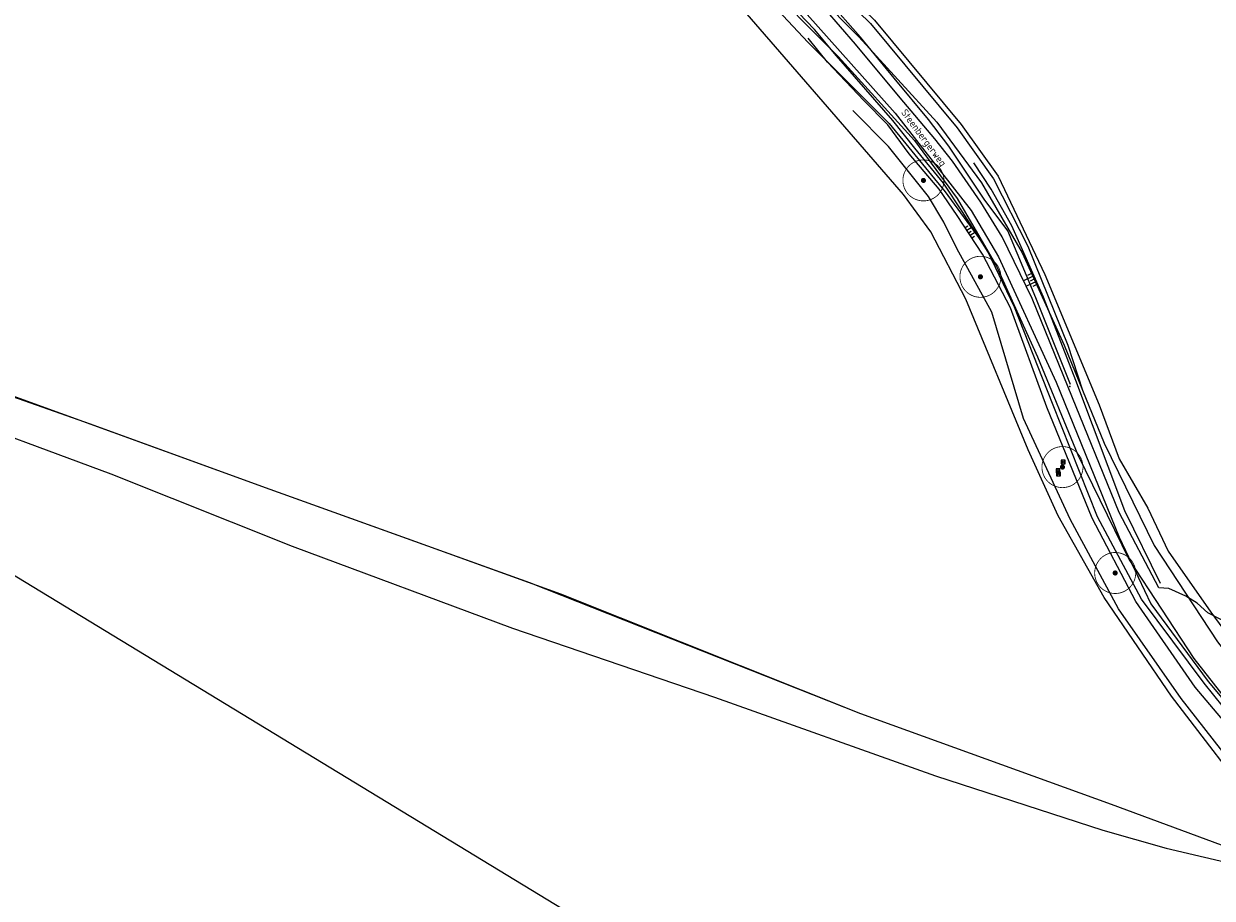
# Model space of a CAD drawing. Header units: metres. Extents: x 190798 to 192239, y 307689 to 310000.
# Tile 13 of 107: x 191446 to 191562, y 309194 to 309280. Entities that reach past the tile are written whole.
import ezdxf
from ezdxf.lldxf.tags import DXFTag

# ---------------------------------------------------------------- set-up
doc = ezdxf.new("R2010")
doc.units = ezdxf.units.M
for name, color, linetype, lineweight in [('B-WE-KL-ET_LS-G', 190, 'KL-LS-N', 5), ('PH-BEST-BOOM-HANDHAVEN', 253, 'Continuous', 9), ('PH-BEST-KANTVERHARDING', 253, 'Continuous', 9), ('PH-BEST-STAATNAAM', 2, 'Continuous', 9), ('PH-BEST-TALUD', 253, 'Continuous', 9), ('PH-INM-HAAG', 252, '1-200 BLOKHAAG', 18), ('PH-INM-ONVERHARD', 252, 'Continuous', 18), ('PH-INM-RASTERHEKWERK HANDHaven', 252, '1-200 HEKWERK', 18), ('PH-INM-VLAKVERDICHTINGSLIJN', 252, 'Continuous', 18), ('PH-INM-WATERWEGMEUBILAIR', 252, 'Continuous', 18)]:
    doc.layers.add(name, color=color, linetype=linetype, lineweight=lineweight)
doc.layers.add('PH-BEST-KADASTRALE-GRENS', color=150, linetype='KG-KADASTRAAL-SO')
doc.styles.add('NLCS-ISO', font='NLCS-ISO.ttf')
doc.styles.add('ROMANS', font='romans.shx')
doc.styles.get("Standard").update_dxf_attribs({"font": 'arial.ttf'})
doc.linetypes.add('1-200 BLOKHAAG', pattern='A,0,-0.035,[1,Gras.shx,S=5,R=0,X=0,Y=0.0025],-0.475', length=0.51)
doc.linetypes.add('1-200 HEKWERK', pattern='A,1.5,-0.4,["X",ROMANS,S=0.24,R=0,X=-0.275,Y=-0.12],-0.05', length=1.95)
tags = doc.linetypes.add('KG-KADASTRAAL-SO', pattern='A,5.5,-2,["K",Standard,S=1.8,R=0,X=0,Y=-0.9],-2,5.5,-2,[5,NLCS.SHX,S=0.75,R=0,X=0,Y=0],-2', length=19).pattern_tags.tags
tags[6] = DXFTag(74, 10)
tags = doc.linetypes.add('KL-LS-N', pattern='A,4,-1,[103,NLCS.SHX,S=0.75,R=0,X=0,Y=0],-1,4,-1,["L",Standard,S=1,R=0,X=0,Y=-0.5],-2', length=13).pattern_tags.tags
tags[18] = DXFTag(74, 10)

# ---------------------------------------------------------------- blocks, each defined once
blk = doc.blocks.new('SIE-WEG_PAAL_HOUT[3946]')
for p, q in [((-0.1874999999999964, 0.1875), (0.1875000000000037, -0.1875)), ((0.1875000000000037, 0.1875), (-0.1874999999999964, -0.1875))]:
    blk.add_line(p, q)
at = {"flags": 128}
blk.add_lwpolyline([(-0.1874999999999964, -0.1875), (0.1875000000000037, -0.1875), (0.1875000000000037, 0.1875), (-0.1874999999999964, 0.1875)], close=True, dxfattribs=at)
blk = doc.blocks.new('*U24')
at = {"const_width": 0.08000000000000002}
blk.add_lwpolyline([(1.292930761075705, 1.525886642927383, 24.2025641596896), (1.526230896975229, 1.292524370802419, 0.04131793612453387)], format="xyb", close=True, dxfattribs=at)
at = {"linetype": 'Continuous', "const_width": 0.25}
blk.add_lwpolyline([(-0.125, 0, 1), (0.125, 0, 1)], format="xyb", close=True, dxfattribs=at)

msp = doc.modelspace()

# ---------------------------------------------------------------- linework, layer by layer
at = {"layer": 'B-WE-KL-ET_LS-G', "ltscale": 0.2}
msp.add_lwpolyline([(191507.933, 309295.378), (191510.838, 309292.781), (191519.192, 309284.319), (191531.012, 309271.057), (191538.42, 309261.575), (191541.078, 309257.031), (191546.687, 309244.822), (191552.835, 309229.687), (191555.939, 309223.186), (191561.509, 309215.61), (191571.558, 309203.581)], dxfattribs=at)
at = {"layer": 'PH-BEST-KADASTRALE-GRENS', "ltscale": 0.2, "flags": 128}
for points in [[(191576.946, 309145.718), (191398.361, 309254.363), (191377.68, 309269.854), (191311.123, 309319.459), (191300.77, 309324.182), (191275.698, 309335.347), (191265.762, 309339.772), (191261.558, 309341.644), (191209.683, 309355.908), (191170.09, 309364.744)], [(191506.014, 309302.472), (191506.989, 309301.523), (191507.714, 309300.818), (191511.337, 309297.29), (191518.586, 309290.235), (191528.967, 309280.132), (191537.436, 309269.946), (191541.03, 309264.895), (191545.582, 309255.336), (191550.875, 309242.606), (191552.83, 309237.329), (191555.629, 309232.531), (191557.625, 309228.339), (191561.782, 309222.402), (191566.824, 309215.544), (191578.027, 309201.897), (191582.809, 309196.118), (191596.738, 309182.391), (191606.636, 309173.946), (191612.457, 309169.129), (191621.443, 309162.739), (191631.085, 309157.403), (191673.053, 309125.011), (191677.753, 309122.77)], [(191571.387, 309197.42), (191566.807, 309202.618), (191557.941, 309214.199), (191551.362, 309223.811), (191546.877, 309231.779), (191543.965, 309238.233), (191537.898, 309252.91), (191534.467, 309259.479), (191531.798, 309263.135), (191505.346, 309293.687)], [(191571.387, 309197.42), (191570.389, 309197.73), (191562.829, 309199.65), (191552.102, 309203.644), (191527.651, 309212.471), (191495.389, 309225.241), (191470.074, 309234.35), (191452.53, 309240.731), (191429.146, 309248.934), (191409.784, 309258.562), (191388.95, 309273.906)]]:
    msp.add_lwpolyline(points, dxfattribs=at)
at = {"layer": 'PH-BEST-KANTVERHARDING', "color": 8}
for points in [[(191359.751, 309416.02), (191367.69, 309405.86), (191380.05, 309390.101), (191387.651, 309381.75), (191396.149, 309374.67), (191408.7, 309365.17), (191419.36, 309356.421), (191433.791, 309344.26), (191440.37, 309339.36), (191447.149, 309335.44), (191455.66, 309330.77), (191467.13, 309324.96), (191478.08, 309319.32), (191490.22, 309311.04), (191493.95, 309308.709), (191503.15, 309302.209), (191510.37, 309295.311), (191519.531, 309286.54), (191527.47, 309278.51), (191535.071, 309270.18), (191539.401, 309264.271), (191543.381, 309257.43), (191547.48, 309248.42), (191549.271, 309244.03)], [(191437.28, 309339.65), (191443.08, 309335.999), (191456.561, 309328.58), (191466.67, 309323.091), (191475.98, 309318.21), (191483.509, 309313.11), (191488.731, 309308.649), (191492.39, 309306.37), (191501.361, 309300.029), (191508.429, 309293.281), (191517.55, 309284.539), (191525.44, 309276.57), (191532.889, 309268.4), (191537.05, 309262.719), (191540.881, 309256.141)], [(191437.28, 309339.65), (191437.94, 309338.13), (191438.35, 309337.56), (191439.131, 309336.799), (191442, 309334.76), (191450.59, 309329.791), (191457.95, 309324.689), (191466.761, 309319.24), (191474.131, 309315.86), (191482.921, 309310.951), (191492.81, 309304.191), (191501.269, 309297.75), (191513.8, 309287.27), (191522.48, 309277.97), (191530.411, 309270.049), (191535.86, 309263.39), (191539.21, 309258.81), (191540.881, 309256.141)], [(191484.106, 309318.61), (191492.05, 309312.719), (191504.191, 309303.55), (191528.6, 309279.791), (191537.041, 309269.64), (191540.599, 309264.639), (191543.94, 309258.079), (191547.829, 309248.42), (191549.271, 309244.03)], [(191410.57, 309258.171), (191419.531, 309250.549), (191425.86, 309246.739), (191436.98, 309242.37), (191454.531, 309235.88), (191472.21, 309228.821), (191493.69, 309220.82), (191513.381, 309214.11), (191534.929, 309206.43), (191551.26, 309201.119), (191557.429, 309199.37), (191564.91, 309197.599), (191570.681, 309196.599), (191576.701, 309195.771)], [(191576.701, 309195.771), (191570.389, 309197.73), (191562.829, 309199.65), (191552.101, 309203.639), (191527.651, 309212.471), (191498.41, 309224.151), (191484.261, 309229.251), (191470.071, 309234.35), (191444.541, 309243.63), (191429.15, 309248.93), (191422.14, 309252.131), (191415.39, 309256.12), (191410.57, 309258.171)], [(191540.881, 309256.141), (191544.89, 309247.3), (191548.8, 309237.719), (191553.8, 309227.501), (191560.119, 309217.86), (191565.76, 309210.659), (191572.48, 309202.58), (191582.079, 309191.451), (191589.96, 309183.509), (191597.819, 309176.28), (191604.37, 309170.64), (191609.871, 309166.08), (191614.941, 309162.39), (191620.129, 309158.79), (191629.21, 309153.759)], [(191549.271, 309244.03), (191551.37, 309238.871), (191556.24, 309228.899), (191562.41, 309219.5), (191567.95, 309212.42), (191574.62, 309204.4), (191579.461, 309198.781), (191584.15, 309193.359), (191591.91, 309185.54), (191599.69, 309178.38), (191606.19, 309172.781), (191611.6, 309168.3), (191616.57, 309164.68), (191621.739, 309161.28), (191630.891, 309156.58)]]:
    msp.add_lwpolyline(points, dxfattribs=at)
at = {"layer": 'PH-BEST-TALUD'}
for points in [[(191538.0769336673, 309260.030104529), (191537.8257294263, 309259.8654901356)], [(191538.4994440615, 309259.9483010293), (191537.9901598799, 309259.6145665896)], [(191538.4057945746, 309259.5282574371), (191538.1545903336, 309259.3636430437)], [(191538.823721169, 309259.4434501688), (191538.3190207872, 309259.1127194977)], [(191538.7346554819, 309259.0264103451), (191538.4834512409, 309258.8617959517)], [(191544.528300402, 309255.1993295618), (191543.5231213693, 309254.7075151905)], [(191544.7700202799, 309254.6496295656), (191543.7868177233, 309254.1685678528)], [(191544.407440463, 309255.4741795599), (191543.8993568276, 309255.2255842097)], [(191544.6491603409, 309254.9244795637), (191544.1520649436, 309254.6812605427)], [(191544.8908802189, 309254.3747795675), (191544.4047730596, 309254.1369368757)]]:
    msp.add_lwpolyline(points, dxfattribs=at)
at = {"layer": 'PH-INM-HAAG', "flags": 128}
msp.add_lwpolyline([(191556.865, 309225.181), (191553.377, 309232.274), (191548.613, 309244.966), (191545.451, 309253.101), (191542.383, 309260.078), (191540.364, 309263.635), (191538.658, 309266.205)], dxfattribs=at)
at = {"layer": 'PH-INM-ONVERHARD'}
for points in [[(191570.549, 309203.772), (191561.126, 309215.46), (191555, 309223.663), (191550.709, 309231.693), (191546.331, 309242.745), (191542.62, 309252.15), (191540.038, 309257.553), (191537.549, 309261.428), (191535.724, 309264.242), (191532.93, 309267.632), (191530.765, 309270.327), (191525.281, 309276.635), (191523.12, 309279.205), (191518.603, 309283.962)], [(191562.821, 309221.624), (191561.478, 309222.308), (191560.443, 309223.276), (191559.326, 309223.945), (191557.68, 309224.71), (191556.719, 309224.757), (191552.834, 309232.097), (191547.857, 309244.32), (191544.362, 309252.993), (191541.418, 309259.01), (191539.343, 309262.365), (191536.582, 309266.371), (191534.872, 309268.561), (191531.482, 309272.562), (191527.139, 309277.777), (191524.198, 309281.17)]]:
    msp.add_lwpolyline(points, dxfattribs=at)
at = {"layer": 'PH-INM-RASTERHEKWERK HANDHaven'}
msp.add_lwpolyline([(191565.169, 309205.925), (191558.879, 309213.975), (191552.773, 309222.716), (191548.071, 309231.458), (191543.495, 309241.285), (191540.426, 309251.65), (191537.019, 309257.848), (191535.756, 309260.44), (191534.245, 309262.927), (191530.343, 309267.799), (191526.861, 309271.317)], dxfattribs=at)
at = {"layer": 'PH-INM-VLAKVERDICHTINGSLIJN'}
for points in [[(191548.088, 309244.588), (191544.699, 309253.056), (191541.998, 309259.592), (191539.677, 309262.656), (191536.241, 309267.834), (191534.255, 309270.435), (191530.893, 309274.454), (191527.61, 309278.482), (191524.41, 309282.148), (191518.736, 309288.51), (191512.852, 309293.653), (191508.916, 309297.431), (191501.496, 309303.633), (191496.499, 309307.316), (191487.324, 309313.855), (191483.388, 309316.689), (191475.693, 309321.01), (191469.368, 309324.347), (191462.058, 309328.299), (191456.63, 309330.936), (191448.082, 309335.707)], [(191570.615, 309202.821), (191560.261, 309215.062), (191554.46, 309223.435), (191550.212, 309231.559), (191545.797, 309242.371), (191542.248, 309252.053), (191539.501, 309257.309), (191537.041, 309261.063), (191535.297, 309263.635), (191532.363, 309267.073), (191530.29, 309269.909), (191527.953, 309272.28), (191524.416, 309276.037), (191522.519, 309278.379)]]:
    msp.add_lwpolyline(points, dxfattribs=at)
msp.add_point((191548.04, 309244.413), dxfattribs=at)

# ---------------------------------------------------------------- block references
at = {"layer": 'PH-BEST-BOOM-HANDHAVEN'}
for p in [(191533.753, 309264.496), (191539.309, 309255.096), (191547.3079991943, 309236.53599729), (191552.451, 309226.208)]:
    msp.add_blockref('*U24', p, dxfattribs=at)
at = {"layer": 'PH-INM-WATERWEGMEUBILAIR'}
for p in [(191547.37, 309237.038), (191546.877, 309236.165), (191546.917, 309235.857)]:
    msp.add_blockref('SIE-WEG_PAAL_HOUT[3946]', p, dxfattribs=at)

# ---------------------------------------------------------------- texts
at = {"layer": 'PH-BEST-STAATNAAM', "linetype": 'Continuous', "lineweight": 0, "style": 'NLCS-ISO'}
msp.add_text('Steenbergerweg', height=0.7, rotation=306.6400384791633, dxfattribs=at).set_placement((191531.5316533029, 309271.1179512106))

doc.saveas('drawing.dxf')
